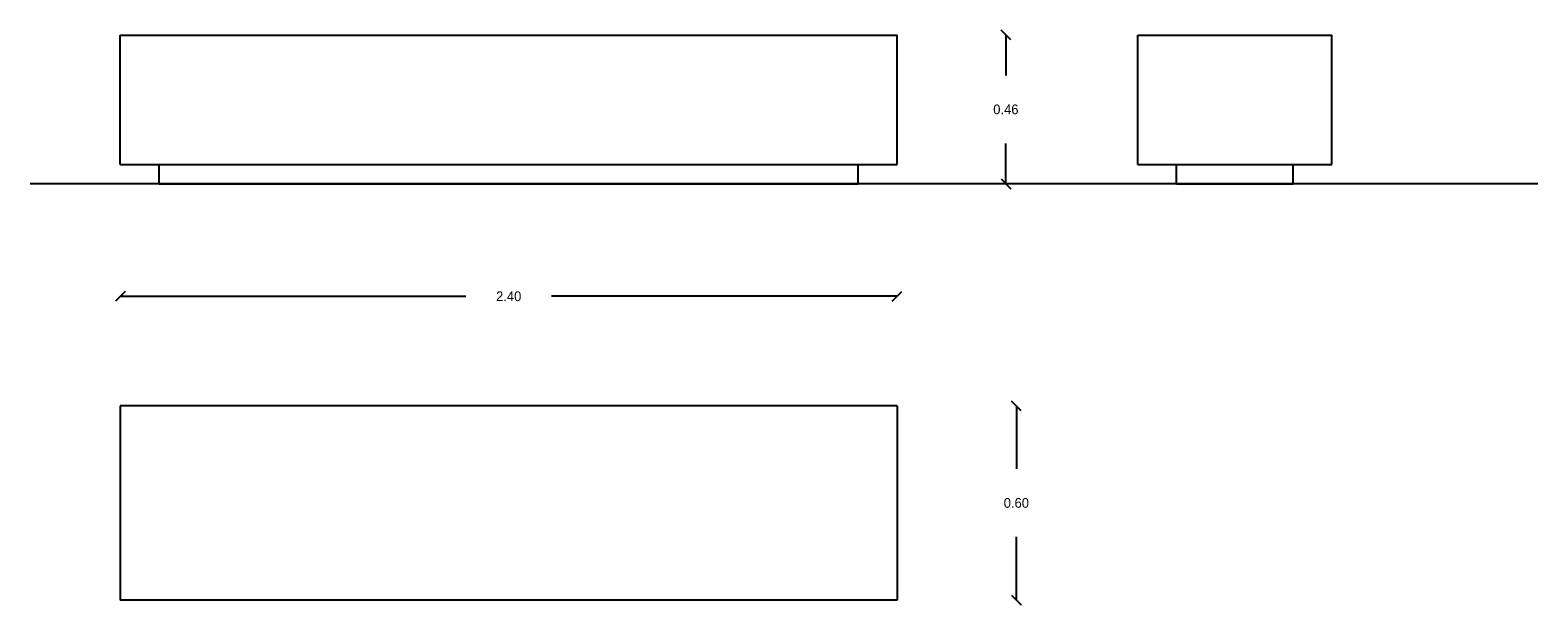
# Model space of a CAD drawing. Extents: x 30.47 to 35.13, y 0.27 to 2.05.
import ezdxf

# ---------------------------------------------------------------- set-up
doc = ezdxf.new("R2010")
doc.units = 0
doc.header["$MEASUREMENT"] = 0
doc.layers.get('0').update_dxf_attribs({"linetype": 'CONTINUOUS'})
doc.layers.get('DEFPOINTS').update_dxf_attribs({"linetype": 'CONTINUOUS'})
doc.dimstyles.get("Standard").update_dxf_attribs({"dimtxt": 0.18, "dimasz": 0.18, "dimexe": 0.18, "dimexo": 0.0625, "dimgap": 0.09, "dimtad": 0, "dimtih": 1, "dimtoh": 1, "dimdec": 4, "dimzin": 0, "dimdsep": 46, "dimtxsty": 'Standard', "dimcen": 0.09, "dimadec": 0, "dimazin": 0, "dimtfac": 1, "dimtdec": 4, "dimtofl": 0, "dimtmove": 0, "dimatfit": 3, "dimfxl": 0, "dimtolj": 1, "dimtzin": 0, "dimarcsym": 0})

# ---------------------------------------------------------------- blocks, each defined once
blk = doc.blocks.new('_OBLIQUE')
at = {"color": 0, "linetype": 'ByBlock'}
blk.add_line((-0.5, -0.5), (0.5, 0.5), dxfattribs=at)
blk = doc.blocks.new('*D3')
at = {"color": 0, "linetype": 'ByBlock', "ltscale": 0.5}
for p, q in [((33.5152, 0.8883), (33.5152, 0.6933)), ((33.5152, 0.2883), (33.5152, 0.4833))]:
    blk.add_line(p, q, dxfattribs=at)
at = {"layer": 'DEFPOINTS', "color": 0, "linetype": 'ByBlock', "ltscale": 0.5}
for p in [(33.1468, 0.8883), (33.1468, 0.2883), (33.5152, 0.2883)]:
    blk.add_point(p, dxfattribs=at)
at = {"color": 0, "linetype": 'ByBlock', "ltscale": 0.5, "xscale": 0.03, "yscale": 0.03, "zscale": 0.03}
for p, rotation in [((33.5152, 0.8883), 90), ((33.5152, 0.2883), 270)]:
    blk.add_blockref('_OBLIQUE', p, dxfattribs=dict(at, rotation=rotation))
at = {"color": 0, "linetype": 'ByBlock', "ltscale": 0.5, "insert": (33.5152, 0.5883), "char_height": 0.03, "attachment_point": 5}
blk.add_mtext('\\A1;0.60', dxfattribs=at)
blk = doc.blocks.new('*D1')
at = {"color": 0, "linetype": 'ByBlock', "ltscale": 0.5}
for p, q in [((30.7468, 1.227), (31.8143, 1.227)), ((33.1468, 1.227), (32.0793, 1.227))]:
    blk.add_line(p, q, dxfattribs=at)
at = {"layer": 'DEFPOINTS', "color": 0, "linetype": 'ByBlock', "ltscale": 0.5}
for p in [(30.7468, 1.6347), (33.1468, 1.6347), (33.1468, 1.227)]:
    blk.add_point(p, dxfattribs=at)
at = {"color": 0, "linetype": 'ByBlock', "ltscale": 0.5, "xscale": 0.03, "yscale": 0.03, "zscale": 0.03, "rotation": 180}
blk.add_blockref('_OBLIQUE', (30.7468, 1.227), dxfattribs=at)
at = {"color": 0, "linetype": 'ByBlock', "ltscale": 0.5, "xscale": 0.03, "yscale": 0.03, "zscale": 0.03}
blk.add_blockref('_OBLIQUE', (33.1468, 1.227), dxfattribs=at)
at = {"color": 0, "linetype": 'ByBlock', "ltscale": 0.5, "insert": (31.9468, 1.227), "char_height": 0.03, "attachment_point": 5}
blk.add_mtext('\\A1;2.40', dxfattribs=at)
blk = doc.blocks.new('*D2')
at = {"color": 0, "linetype": 'ByBlock', "ltscale": 0.5}
for p, q in [((33.4828, 2.0347), (33.4828, 1.9097)), ((33.4828, 1.5747), (33.4828, 1.6997))]:
    blk.add_line(p, q, dxfattribs=at)
at = {"layer": 'DEFPOINTS', "color": 0, "linetype": 'ByBlock', "ltscale": 0.5}
for p in [(33.1468, 2.0347), (33.0268, 1.5747), (33.4828, 1.5747)]:
    blk.add_point(p, dxfattribs=at)
at = {"color": 0, "linetype": 'ByBlock', "ltscale": 0.5, "xscale": 0.03, "yscale": 0.03, "zscale": 0.03}
for p, rotation in [((33.4828, 2.0347), 90), ((33.4828, 1.5747), 270)]:
    blk.add_blockref('_OBLIQUE', p, dxfattribs=dict(at, rotation=rotation))
at = {"color": 0, "linetype": 'ByBlock', "ltscale": 0.5, "insert": (33.4828, 1.8047), "char_height": 0.03, "attachment_point": 5}
blk.add_mtext('\\A1;0.46', dxfattribs=at)

msp = doc.modelspace()

# ---------------------------------------------------------------- linework, layer by layer
at = {"ltscale": 0.5}
for p, q in [((30.7468, 2.0347), (33.1468, 2.0347)), ((30.7468, 1.6347), (30.7468, 2.0347)), ((33.1468, 1.6347), (33.1468, 2.0347)), ((33.8901, 2.0347), (34.4901, 2.0347)), ((33.8901, 1.6347), (33.8901, 2.0347)), ((34.4901, 1.6347), (34.4901, 2.0347)), ((30.7468, 1.6347), (33.1468, 1.6347)), ((30.8668, 1.5747), (30.8668, 1.6347)), ((33.0268, 1.5747), (33.0268, 1.6347)), ((33.8901, 1.6347), (34.4901, 1.6347)), ((34.0101, 1.5747), (34.0101, 1.6347)), ((34.3701, 1.5747), (34.3701, 1.6347)), ((35.1262, 1.5747), (30.4684, 1.5747)), ((30.8668, 1.5747), (33.0268, 1.5747)), ((34.0101, 1.5747), (34.3701, 1.5747)), ((33.1468, 0.8883), (30.7468, 0.8883)), ((30.7468, 0.8883), (30.7468, 0.2883)), ((33.1468, 0.8883), (33.1468, 0.2883)), ((33.1468, 0.2883), (30.7468, 0.2883))]:
    msp.add_line(p, q, dxfattribs=at)

# ---------------------------------------------------------------- dimensions: what is measured, and where the dimension line sits
for base, p1, p2, picture, middle in [((33.4828, 1.5747), (33.1468, 2.0347), (33.0268, 1.5747), '*D2', (33.4828, 1.8047)), ((33.5152, 0.2883), (33.1468, 0.8883), (33.1468, 0.2883), '*D3', (33.5152, 0.5883))]:
    dim = msp.add_linear_dim(base=base, p1=p1, p2=p2, angle=90, dimstyle='Standard', override={"dimtxt": 0.03, "dimasz": 0.03, "dimdec": 2, "dimblk1": 'OBLIQUE', "dimblk2": 'OBLIQUE', "dimsah": 1, "dimse1": 1, "dimse2": 1, "dimtix": 1}, dxfattribs=at)
    dim.commit()
    dim.dimension.update_dxf_attribs({"geometry": picture, "text_midpoint": middle})
dim = msp.add_linear_dim(base=(33.1468, 1.227), p1=(30.7468, 1.6347), p2=(33.1468, 1.6347), dimstyle='Standard', override={"dimtxt": 0.03, "dimasz": 0.03, "dimdec": 2, "dimblk1": 'OBLIQUE', "dimblk2": 'OBLIQUE', "dimsah": 1, "dimse1": 1, "dimse2": 1, "dimtix": 1}, dxfattribs=at)
dim.commit()
dim.dimension.update_dxf_attribs({"geometry": '*D1', "text_midpoint": (31.9468, 1.227)})

doc.saveas('drawing.dxf')
